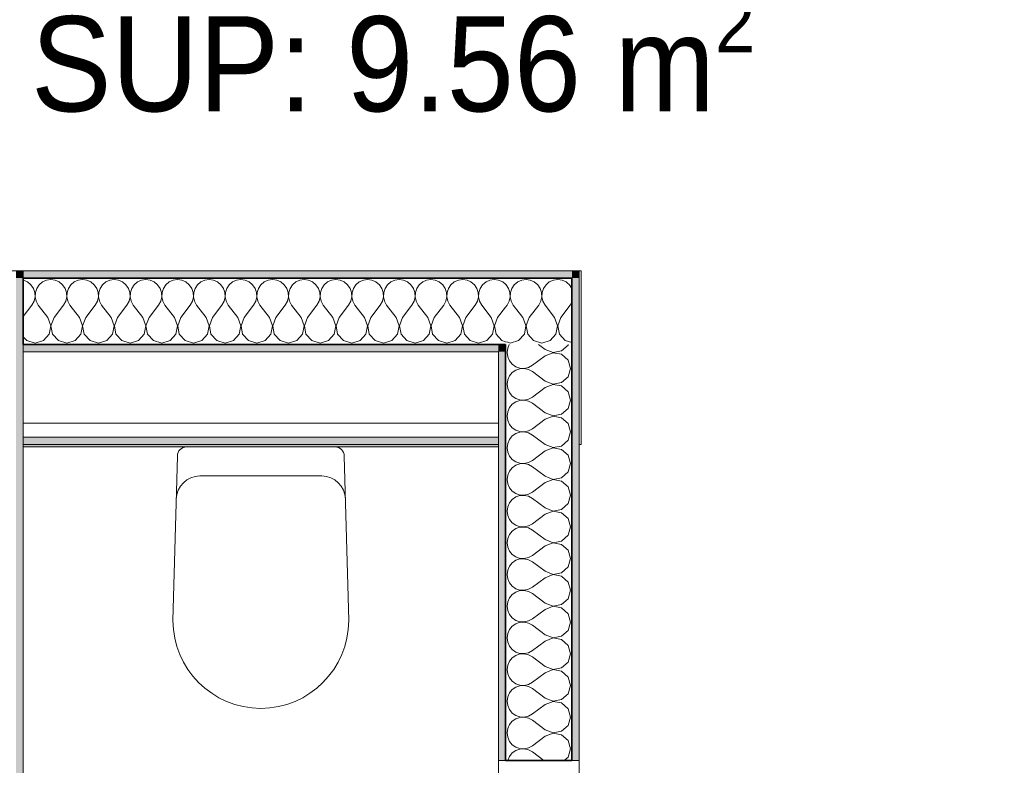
# Model space of a CAD drawing. Header units: metres. Extents: x -7.1 to 26.5, y -14.7 to 18.1.
# Tile 107 of 182: x 16.3 to 18.4, y 5.2 to 6.8. Entities that reach past the tile are written whole.
import ezdxf

# ---------------------------------------------------------------- set-up
doc = ezdxf.new("R2010")
doc.units = ezdxf.units.M
doc.linetypes.add('AUSGEZOGEN', pattern=[0])
for name, color, linetype in [('XR$1$010 Türen', 7, 'AUSGEZOGEN'), ('XR$1$015 Innenwände', 7, 'AUSGEZOGEN'), ('XR$1$015 Innenwände Schichttrennlinien', 7, 'AUSGEZOGEN'), ('XR$1$065 Möbel Einrichtung', 7, 'AUSGEZOGEN'), ('XR$1$080 Raumdefinitionen Kontur', 7, 'AUSGEZOGEN'), ('XR$2$080 Raumdefinitionen Text_1', 7, 'AUSGEZOGEN'), ('XR$3$015 Innenwände Bauteilschraffuren', 7, 'AUSGEZOGEN')]:
    doc.layers.add(name, color=color, linetype=linetype)
doc.styles.add('ARIAL', font='arial.ttf')

# ---------------------------------------------------------------- blocks, each defined once
blk = doc.blocks.new('COMPLEXOBJECT_30')
at = {"layer": 'XR$1$065 Möbel Einrichtung', "color": 8, "linetype": 'AUSGEZOGEN', "lineweight": 13, "transparency": 33554687}
for p, q in [((16.9977, 5.8685), (16.6858, 5.8685)), ((16.6661, 5.8489), (16.6568, 5.5035)), ((17.0268, 5.5035), (17.0174, 5.8489))]:
    blk.add_line(p, q, dxfattribs=at)
for centre, radius, start, end in [((16.686, 5.8486), 0.0199, 90.6282, 179.0617), ((16.9975, 5.8486), 0.0199, 0.9383, 89.3718), ((16.8418, 5.5035), 0.185, 180, 0)]:
    blk.add_arc(centre, radius, start, end, dxfattribs=at)
blk = doc.blocks.new('COMPLEXOBJECT_257')
at = {"layer": 'XR$3$015 Innenwände Bauteilschraffuren', "color": 8, "linetype": 'AUSGEZOGEN', "lineweight": 13, "transparency": 33554687}
for p, q in [((17.4913, 6.2093), (17.4865, 6.2133)), ((17.4965, 6.2017), (17.4913, 6.2093)), ((17.4968, 6.2009), (17.4965, 6.2017)), ((17.46, 6.1402), (17.44, 6.1668)), ((17.4733, 6.1402), (17.4933, 6.1668)), ((17.4933, 6.1668), (17.4968, 6.173)), ((17.4665, 6.1232), (17.46, 6.1402)), ((17.4733, 6.1402), (17.4668, 6.1232)), ((17.3965, 6.1053), (17.3999, 6.1232)), ((17.3999, 6.1232), (17.3989, 6.1256)), ((17.4024, 6.1292), (17.4001, 6.1232)), ((17.4001, 6.1232), (17.4035, 6.1053)), ((17.4631, 6.1053), (17.4665, 6.1232)), ((17.4668, 6.1232), (17.4702, 6.1053)), ((17.3842, 6.0918), (17.3965, 6.1053)), ((17.4035, 6.1053), (17.4158, 6.0918)), ((17.4509, 6.0918), (17.4631, 6.1053)), ((17.4702, 6.1053), (17.4825, 6.0918)), ((17.3616, 6.0883), (17.3667, 6.0868)), ((17.3667, 6.0868), (17.3842, 6.0918)), ((17.4158, 6.0918), (17.4333, 6.0868)), ((17.4333, 6.0868), (17.4509, 6.0918)), ((17.4825, 6.0918), (17.4968, 6.0878))]:
    blk.add_line(p, q, dxfattribs=at)
blk = doc.blocks.new('COMPLEXOBJECT_258')
at = {"layer": 'XR$3$015 Innenwände Bauteilschraffuren', "color": 8, "linetype": 'AUSGEZOGEN', "lineweight": 13, "transparency": 33554687}
for p, q in [((16.3424, 6.2189), (16.3418, 6.219)), ((16.3509, 6.2152), (16.3424, 6.2189)), ((16.3909, 6.2189), (16.3825, 6.2152)), ((16.4, 6.2202), (16.3909, 6.2189)), ((16.4091, 6.2189), (16.4, 6.2202)), ((16.4175, 6.2152), (16.4091, 6.2189)), ((16.4576, 6.2189), (16.4491, 6.2152)), ((16.4667, 6.2202), (16.4576, 6.2189)), ((16.4758, 6.2189), (16.4667, 6.2202)), ((16.4842, 6.2152), (16.4758, 6.2189)), ((16.5242, 6.2189), (16.5158, 6.2152)), ((16.5333, 6.2202), (16.5242, 6.2189)), ((16.5424, 6.2189), (16.5333, 6.2202)), ((16.5509, 6.2152), (16.5424, 6.2189)), ((16.5909, 6.2189), (16.5825, 6.2152)), ((16.6, 6.2202), (16.5909, 6.2189)), ((16.6091, 6.2189), (16.6, 6.2202)), ((16.6175, 6.2152), (16.6091, 6.2189)), ((16.6576, 6.2189), (16.6491, 6.2152)), ((16.6667, 6.2202), (16.6576, 6.2189)), ((16.6758, 6.2189), (16.6667, 6.2202)), ((16.6842, 6.2152), (16.6758, 6.2189)), ((16.7242, 6.2189), (16.7158, 6.2152)), ((16.7333, 6.2202), (16.7242, 6.2189)), ((16.7424, 6.2189), (16.7333, 6.2202)), ((16.7509, 6.2152), (16.7424, 6.2189)), ((16.7909, 6.2189), (16.7825, 6.2152)), ((16.8, 6.2202), (16.7909, 6.2189)), ((16.8091, 6.2189), (16.8, 6.2202)), ((16.8175, 6.2152), (16.8091, 6.2189)), ((16.8576, 6.2189), (16.8491, 6.2152)), ((16.8667, 6.2202), (16.8576, 6.2189)), ((16.8758, 6.2189), (16.8667, 6.2202)), ((16.8842, 6.2152), (16.8758, 6.2189)), ((16.9242, 6.2189), (16.9158, 6.2152)), ((16.9333, 6.2202), (16.9242, 6.2189)), ((16.9424, 6.2189), (16.9333, 6.2202)), ((16.9509, 6.2152), (16.9424, 6.2189)), ((16.9909, 6.2189), (16.9825, 6.2152)), ((17, 6.2202), (16.9909, 6.2189)), ((17.0091, 6.2189), (17, 6.2202)), ((17.0175, 6.2152), (17.0091, 6.2189)), ((17.0576, 6.2189), (17.0491, 6.2152)), ((17.0667, 6.2202), (17.0576, 6.2189)), ((17.0758, 6.2189), (17.0667, 6.2202)), ((17.0842, 6.2152), (17.0758, 6.2189)), ((17.1242, 6.2189), (17.1158, 6.2152)), ((17.1333, 6.2202), (17.1242, 6.2189)), ((17.1424, 6.2189), (17.1333, 6.2202)), ((17.1509, 6.2152), (17.1424, 6.2189)), ((17.1909, 6.2189), (17.1825, 6.2152)), ((17.2, 6.2202), (17.1909, 6.2189)), ((17.2091, 6.2189), (17.2, 6.2202)), ((17.2175, 6.2152), (17.2091, 6.2189)), ((17.2576, 6.2189), (17.2491, 6.2152)), ((17.2667, 6.2202), (17.2576, 6.2189)), ((17.2758, 6.2189), (17.2667, 6.2202)), ((17.2842, 6.2152), (17.2758, 6.2189)), ((17.3242, 6.2189), (17.3158, 6.2152)), ((17.3333, 6.2202), (17.3242, 6.2189)), ((17.3424, 6.2189), (17.3333, 6.2202)), ((17.3509, 6.2152), (17.3424, 6.2189)), ((16.3579, 6.2093), (16.3509, 6.2152)), ((16.3631, 6.2017), (16.3579, 6.2093)), ((16.3661, 6.193), (16.3631, 6.2017)), ((16.3702, 6.2017), (16.3672, 6.193)), ((16.3754, 6.2093), (16.3702, 6.2017)), ((16.3825, 6.2152), (16.3754, 6.2093)), ((16.4246, 6.2093), (16.4175, 6.2152)), ((16.4298, 6.2017), (16.4246, 6.2093)), ((16.4328, 6.193), (16.4298, 6.2017)), ((16.4369, 6.2017), (16.4339, 6.193)), ((16.4421, 6.2093), (16.4369, 6.2017)), ((16.4491, 6.2152), (16.4421, 6.2093)), ((16.4913, 6.2093), (16.4842, 6.2152)), ((16.4965, 6.2017), (16.4913, 6.2093)), ((16.4994, 6.193), (16.4965, 6.2017)), ((16.5035, 6.2017), (16.5006, 6.193)), ((16.5087, 6.2093), (16.5035, 6.2017)), ((16.5158, 6.2152), (16.5087, 6.2093)), ((16.5579, 6.2093), (16.5509, 6.2152)), ((16.5631, 6.2017), (16.5579, 6.2093)), ((16.5661, 6.193), (16.5631, 6.2017)), ((16.5702, 6.2017), (16.5672, 6.193)), ((16.5754, 6.2093), (16.5702, 6.2017)), ((16.5825, 6.2152), (16.5754, 6.2093)), ((16.6246, 6.2093), (16.6175, 6.2152)), ((16.6298, 6.2017), (16.6246, 6.2093)), ((16.6328, 6.193), (16.6298, 6.2017)), ((16.6369, 6.2017), (16.6339, 6.193)), ((16.6421, 6.2093), (16.6369, 6.2017)), ((16.6491, 6.2152), (16.6421, 6.2093)), ((16.6913, 6.2093), (16.6842, 6.2152)), ((16.6965, 6.2017), (16.6913, 6.2093)), ((16.6994, 6.193), (16.6965, 6.2017)), ((16.7035, 6.2017), (16.7006, 6.193)), ((16.7087, 6.2093), (16.7035, 6.2017)), ((16.7158, 6.2152), (16.7087, 6.2093)), ((16.7579, 6.2093), (16.7509, 6.2152)), ((16.7631, 6.2017), (16.7579, 6.2093)), ((16.7661, 6.193), (16.7631, 6.2017)), ((16.7702, 6.2017), (16.7672, 6.193)), ((16.7754, 6.2093), (16.7702, 6.2017)), ((16.7825, 6.2152), (16.7754, 6.2093)), ((16.8246, 6.2093), (16.8175, 6.2152)), ((16.8298, 6.2017), (16.8246, 6.2093)), ((16.8328, 6.193), (16.8298, 6.2017)), ((16.8369, 6.2017), (16.8339, 6.193)), ((16.8421, 6.2093), (16.8369, 6.2017)), ((16.8491, 6.2152), (16.8421, 6.2093)), ((16.8913, 6.2093), (16.8842, 6.2152)), ((16.8965, 6.2017), (16.8913, 6.2093)), ((16.8994, 6.193), (16.8965, 6.2017)), ((16.9035, 6.2017), (16.9006, 6.193)), ((16.9087, 6.2093), (16.9035, 6.2017)), ((16.9158, 6.2152), (16.9087, 6.2093)), ((16.9579, 6.2093), (16.9509, 6.2152)), ((16.9631, 6.2017), (16.9579, 6.2093)), ((16.9661, 6.193), (16.9631, 6.2017)), ((16.9702, 6.2017), (16.9672, 6.193)), ((16.9754, 6.2093), (16.9702, 6.2017)), ((16.9825, 6.2152), (16.9754, 6.2093)), ((17.0246, 6.2093), (17.0175, 6.2152)), ((17.0298, 6.2017), (17.0246, 6.2093)), ((17.0328, 6.193), (17.0298, 6.2017)), ((17.0369, 6.2017), (17.0339, 6.193)), ((17.0421, 6.2093), (17.0369, 6.2017)), ((17.0491, 6.2152), (17.0421, 6.2093)), ((17.0913, 6.2093), (17.0842, 6.2152)), ((17.0965, 6.2017), (17.0913, 6.2093)), ((17.0994, 6.193), (17.0965, 6.2017)), ((17.1035, 6.2017), (17.1006, 6.193)), ((17.1087, 6.2093), (17.1035, 6.2017)), ((17.1158, 6.2152), (17.1087, 6.2093)), ((17.1579, 6.2093), (17.1509, 6.2152)), ((17.1631, 6.2017), (17.1579, 6.2093)), ((17.1661, 6.193), (17.1631, 6.2017)), ((17.1702, 6.2017), (17.1672, 6.193)), ((17.1754, 6.2093), (17.1702, 6.2017)), ((17.1825, 6.2152), (17.1754, 6.2093)), ((17.2246, 6.2093), (17.2175, 6.2152)), ((17.2298, 6.2017), (17.2246, 6.2093)), ((17.2328, 6.193), (17.2298, 6.2017)), ((17.2369, 6.2017), (17.2339, 6.193)), ((17.2421, 6.2093), (17.2369, 6.2017)), ((17.2491, 6.2152), (17.2421, 6.2093)), ((17.2913, 6.2093), (17.2842, 6.2152)), ((17.2965, 6.2017), (17.2913, 6.2093)), ((17.2994, 6.193), (17.2965, 6.2017)), ((17.3035, 6.2017), (17.3006, 6.193)), ((17.3087, 6.2093), (17.3035, 6.2017)), ((17.3158, 6.2152), (17.3087, 6.2093)), ((17.3568, 6.2103), (17.3509, 6.2152)), ((16.3645, 6.1749), (16.3665, 6.1838)), ((16.3665, 6.1838), (16.3661, 6.193)), ((16.3672, 6.193), (16.3668, 6.1838)), ((16.3668, 6.1838), (16.3689, 6.1749)), ((16.4311, 6.1749), (16.4332, 6.1838)), ((16.4332, 6.1838), (16.4328, 6.193)), ((16.4339, 6.193), (16.4335, 6.1838)), ((16.4335, 6.1838), (16.4355, 6.1749)), ((16.4978, 6.1749), (16.4999, 6.1838)), ((16.4999, 6.1838), (16.4994, 6.193)), ((16.5006, 6.193), (16.5001, 6.1838)), ((16.5001, 6.1838), (16.5022, 6.1749)), ((16.5645, 6.1749), (16.5665, 6.1838)), ((16.5665, 6.1838), (16.5661, 6.193)), ((16.5672, 6.193), (16.5668, 6.1838)), ((16.5668, 6.1838), (16.5689, 6.1749)), ((16.6311, 6.1749), (16.6332, 6.1838)), ((16.6332, 6.1838), (16.6328, 6.193)), ((16.6339, 6.193), (16.6335, 6.1838)), ((16.6335, 6.1838), (16.6355, 6.1749)), ((16.6978, 6.1749), (16.6999, 6.1838)), ((16.6999, 6.1838), (16.6994, 6.193)), ((16.7006, 6.193), (16.7001, 6.1838)), ((16.7001, 6.1838), (16.7022, 6.1749)), ((16.7645, 6.1749), (16.7665, 6.1838)), ((16.7665, 6.1838), (16.7661, 6.193)), ((16.7672, 6.193), (16.7668, 6.1838)), ((16.7668, 6.1838), (16.7689, 6.1749)), ((16.8311, 6.1749), (16.8332, 6.1838)), ((16.8332, 6.1838), (16.8328, 6.193)), ((16.8339, 6.193), (16.8335, 6.1838)), ((16.8335, 6.1838), (16.8355, 6.1749)), ((16.8978, 6.1749), (16.8999, 6.1838)), ((16.8999, 6.1838), (16.8994, 6.193)), ((16.9006, 6.193), (16.9001, 6.1838)), ((16.9001, 6.1838), (16.9022, 6.1749)), ((16.9645, 6.1749), (16.9665, 6.1838)), ((16.9665, 6.1838), (16.9661, 6.193)), ((16.9672, 6.193), (16.9668, 6.1838)), ((16.9668, 6.1838), (16.9689, 6.1749)), ((17.0311, 6.1749), (17.0332, 6.1838)), ((17.0332, 6.1838), (17.0328, 6.193)), ((17.0339, 6.193), (17.0335, 6.1838)), ((17.0335, 6.1838), (17.0355, 6.1749)), ((17.0978, 6.1749), (17.0999, 6.1838)), ((17.0999, 6.1838), (17.0994, 6.193)), ((17.1006, 6.193), (17.1001, 6.1838)), ((17.1001, 6.1838), (17.1022, 6.1749)), ((17.1645, 6.1749), (17.1665, 6.1838)), ((17.1665, 6.1838), (17.1661, 6.193)), ((17.1672, 6.193), (17.1668, 6.1838)), ((17.1668, 6.1838), (17.1689, 6.1749)), ((17.2311, 6.1749), (17.2332, 6.1838)), ((17.2332, 6.1838), (17.2328, 6.193)), ((17.2339, 6.193), (17.2335, 6.1838)), ((17.2335, 6.1838), (17.2355, 6.1749)), ((17.2978, 6.1749), (17.2999, 6.1838)), ((17.2999, 6.1838), (17.2994, 6.193)), ((17.3006, 6.193), (17.3001, 6.1838)), ((17.3001, 6.1838), (17.3022, 6.1749)), ((16.3418, 6.1425), (16.36, 6.1668)), ((16.36, 6.1668), (16.3645, 6.1749)), ((16.3689, 6.1749), (16.3733, 6.1668)), ((16.3933, 6.1402), (16.3733, 6.1668)), ((16.4067, 6.1402), (16.4267, 6.1668)), ((16.4267, 6.1668), (16.4311, 6.1749)), ((16.4355, 6.1749), (16.44, 6.1668)), ((16.46, 6.1402), (16.44, 6.1668)), ((16.4733, 6.1402), (16.4933, 6.1668)), ((16.4933, 6.1668), (16.4978, 6.1749)), ((16.5022, 6.1749), (16.5067, 6.1668)), ((16.5267, 6.1402), (16.5067, 6.1668)), ((16.54, 6.1402), (16.56, 6.1668)), ((16.56, 6.1668), (16.5645, 6.1749)), ((16.5689, 6.1749), (16.5733, 6.1668)), ((16.5933, 6.1402), (16.5733, 6.1668)), ((16.6067, 6.1402), (16.6267, 6.1668)), ((16.6267, 6.1668), (16.6311, 6.1749)), ((16.6355, 6.1749), (16.64, 6.1668)), ((16.66, 6.1402), (16.64, 6.1668)), ((16.6733, 6.1402), (16.6933, 6.1668)), ((16.6933, 6.1668), (16.6978, 6.1749)), ((16.7022, 6.1749), (16.7067, 6.1668)), ((16.7267, 6.1402), (16.7067, 6.1668)), ((16.74, 6.1402), (16.76, 6.1668)), ((16.76, 6.1668), (16.7645, 6.1749)), ((16.7689, 6.1749), (16.7733, 6.1668)), ((16.7933, 6.1402), (16.7733, 6.1668)), ((16.8067, 6.1402), (16.8267, 6.1668)), ((16.8267, 6.1668), (16.8311, 6.1749)), ((16.8355, 6.1749), (16.84, 6.1668)), ((16.86, 6.1402), (16.84, 6.1668)), ((16.8733, 6.1402), (16.8933, 6.1668)), ((16.8933, 6.1668), (16.8978, 6.1749)), ((16.9022, 6.1749), (16.9067, 6.1668)), ((16.9267, 6.1402), (16.9067, 6.1668)), ((16.94, 6.1402), (16.96, 6.1668)), ((16.96, 6.1668), (16.9645, 6.1749)), ((16.9689, 6.1749), (16.9733, 6.1668)), ((16.9933, 6.1402), (16.9733, 6.1668)), ((17.0067, 6.1402), (17.0267, 6.1668)), ((17.0267, 6.1668), (17.0311, 6.1749)), ((17.0355, 6.1749), (17.04, 6.1668)), ((17.06, 6.1402), (17.04, 6.1668)), ((17.0733, 6.1402), (17.0933, 6.1668)), ((17.0933, 6.1668), (17.0978, 6.1749)), ((17.1022, 6.1749), (17.1067, 6.1668)), ((17.1267, 6.1402), (17.1067, 6.1668)), ((17.14, 6.1402), (17.16, 6.1668)), ((17.16, 6.1668), (17.1645, 6.1749)), ((17.1689, 6.1749), (17.1733, 6.1668)), ((17.1933, 6.1402), (17.1733, 6.1668)), ((17.2067, 6.1402), (17.2267, 6.1668)), ((17.2267, 6.1668), (17.2311, 6.1749)), ((17.2355, 6.1749), (17.24, 6.1668)), ((17.26, 6.1402), (17.24, 6.1668)), ((17.2733, 6.1402), (17.2933, 6.1668)), ((17.2933, 6.1668), (17.2978, 6.1749)), ((17.3022, 6.1749), (17.3067, 6.1668)), ((17.3267, 6.1402), (17.3067, 6.1668)), ((17.34, 6.1402), (17.3568, 6.1625)), ((16.3999, 6.1232), (16.3933, 6.1402)), ((16.4067, 6.1402), (16.4001, 6.1232)), ((16.4665, 6.1232), (16.46, 6.1402)), ((16.4733, 6.1402), (16.4668, 6.1232)), ((16.5332, 6.1232), (16.5267, 6.1402)), ((16.54, 6.1402), (16.5335, 6.1232)), ((16.5999, 6.1232), (16.5933, 6.1402)), ((16.6067, 6.1402), (16.6001, 6.1232)), ((16.6665, 6.1232), (16.66, 6.1402)), ((16.6733, 6.1402), (16.6668, 6.1232)), ((16.7332, 6.1232), (16.7267, 6.1402)), ((16.74, 6.1402), (16.7335, 6.1232)), ((16.7999, 6.1232), (16.7933, 6.1402)), ((16.8067, 6.1402), (16.8001, 6.1232)), ((16.8665, 6.1232), (16.86, 6.1402)), ((16.8733, 6.1402), (16.8668, 6.1232)), ((16.9332, 6.1232), (16.9267, 6.1402)), ((16.94, 6.1402), (16.9335, 6.1232)), ((16.9999, 6.1232), (16.9933, 6.1402)), ((17.0067, 6.1402), (17.0001, 6.1232)), ((17.0665, 6.1232), (17.06, 6.1402)), ((17.0733, 6.1402), (17.0668, 6.1232)), ((17.1332, 6.1232), (17.1267, 6.1402)), ((17.14, 6.1402), (17.1335, 6.1232)), ((17.1999, 6.1232), (17.1933, 6.1402)), ((17.2067, 6.1402), (17.2001, 6.1232)), ((17.2665, 6.1232), (17.26, 6.1402)), ((17.2733, 6.1402), (17.2668, 6.1232)), ((17.3332, 6.1232), (17.3267, 6.1402)), ((17.34, 6.1402), (17.3335, 6.1232)), ((16.3965, 6.1053), (16.3999, 6.1232)), ((16.4001, 6.1232), (16.4035, 6.1053)), ((16.4631, 6.1053), (16.4665, 6.1232)), ((16.4668, 6.1232), (16.4702, 6.1053)), ((16.5298, 6.1053), (16.5332, 6.1232)), ((16.5335, 6.1232), (16.5369, 6.1053)), ((16.5965, 6.1053), (16.5999, 6.1232)), ((16.6001, 6.1232), (16.6035, 6.1053)), ((16.6631, 6.1053), (16.6665, 6.1232)), ((16.6668, 6.1232), (16.6702, 6.1053)), ((16.7298, 6.1053), (16.7332, 6.1232)), ((16.7335, 6.1232), (16.7369, 6.1053)), ((16.7965, 6.1053), (16.7999, 6.1232)), ((16.8001, 6.1232), (16.8035, 6.1053)), ((16.8631, 6.1053), (16.8665, 6.1232)), ((16.8668, 6.1232), (16.8702, 6.1053)), ((16.9298, 6.1053), (16.9332, 6.1232)), ((16.9335, 6.1232), (16.9369, 6.1053)), ((16.9965, 6.1053), (16.9999, 6.1232)), ((17.0001, 6.1232), (17.0035, 6.1053)), ((17.0631, 6.1053), (17.0665, 6.1232)), ((17.0668, 6.1232), (17.0702, 6.1053)), ((17.1298, 6.1053), (17.1332, 6.1232)), ((17.1335, 6.1232), (17.1369, 6.1053)), ((17.1965, 6.1053), (17.1999, 6.1232)), ((17.2001, 6.1232), (17.2035, 6.1053)), ((17.2631, 6.1053), (17.2665, 6.1232)), ((17.2668, 6.1232), (17.2702, 6.1053)), ((17.3298, 6.1053), (17.3332, 6.1232)), ((17.3335, 6.1232), (17.3369, 6.1053)), ((16.3418, 6.0999), (16.3491, 6.0918)), ((16.3842, 6.0918), (16.3965, 6.1053)), ((16.4035, 6.1053), (16.4158, 6.0918)), ((16.4509, 6.0918), (16.4631, 6.1053)), ((16.4702, 6.1053), (16.4825, 6.0918)), ((16.5175, 6.0918), (16.5298, 6.1053)), ((16.5369, 6.1053), (16.5491, 6.0918)), ((16.5842, 6.0918), (16.5965, 6.1053)), ((16.6035, 6.1053), (16.6158, 6.0918)), ((16.6509, 6.0918), (16.6631, 6.1053)), ((16.6702, 6.1053), (16.6825, 6.0918)), ((16.7175, 6.0918), (16.7298, 6.1053)), ((16.7369, 6.1053), (16.7491, 6.0918)), ((16.7842, 6.0918), (16.7965, 6.1053)), ((16.8035, 6.1053), (16.8158, 6.0918)), ((16.8509, 6.0918), (16.8631, 6.1053)), ((16.8702, 6.1053), (16.8825, 6.0918)), ((16.9175, 6.0918), (16.9298, 6.1053)), ((16.9369, 6.1053), (16.9491, 6.0918)), ((16.9842, 6.0918), (16.9965, 6.1053)), ((17.0035, 6.1053), (17.0158, 6.0918)), ((17.0509, 6.0918), (17.0631, 6.1053)), ((17.0702, 6.1053), (17.0825, 6.0918)), ((17.1175, 6.0918), (17.1298, 6.1053)), ((17.1369, 6.1053), (17.1491, 6.0918)), ((17.1842, 6.0918), (17.1965, 6.1053)), ((17.2035, 6.1053), (17.2158, 6.0918)), ((17.2509, 6.0918), (17.2631, 6.1053)), ((17.2702, 6.1053), (17.2825, 6.0918)), ((17.3175, 6.0918), (17.3298, 6.1053)), ((17.3369, 6.1053), (17.3491, 6.0918)), ((16.3491, 6.0918), (16.3667, 6.0868)), ((16.3667, 6.0868), (16.3842, 6.0918)), ((16.4158, 6.0918), (16.4333, 6.0868)), ((16.4333, 6.0868), (16.4509, 6.0918)), ((16.4825, 6.0918), (16.5, 6.0868)), ((16.5, 6.0868), (16.5175, 6.0918)), ((16.5491, 6.0918), (16.5667, 6.0868)), ((16.5667, 6.0868), (16.5842, 6.0918)), ((16.6158, 6.0918), (16.6333, 6.0868)), ((16.6333, 6.0868), (16.6509, 6.0918)), ((16.6825, 6.0918), (16.7, 6.0868)), ((16.7, 6.0868), (16.7175, 6.0918)), ((16.7491, 6.0918), (16.7667, 6.0868)), ((16.7667, 6.0868), (16.7842, 6.0918)), ((16.8158, 6.0918), (16.8333, 6.0868)), ((16.8333, 6.0868), (16.8509, 6.0918)), ((16.8825, 6.0918), (16.9, 6.0868)), ((16.9, 6.0868), (16.9175, 6.0918)), ((16.9491, 6.0918), (16.9667, 6.0868)), ((16.9667, 6.0868), (16.9842, 6.0918)), ((17.0158, 6.0918), (17.0333, 6.0868)), ((17.0333, 6.0868), (17.0509, 6.0918)), ((17.0825, 6.0918), (17.1, 6.0868)), ((17.1, 6.0868), (17.1175, 6.0918)), ((17.1491, 6.0918), (17.1667, 6.0868)), ((17.1667, 6.0868), (17.1842, 6.0918)), ((17.2158, 6.0918), (17.2333, 6.0868)), ((17.2333, 6.0868), (17.2509, 6.0918)), ((17.2825, 6.0918), (17.3, 6.0868)), ((17.3, 6.0868), (17.3175, 6.0918)), ((17.3491, 6.0918), (17.3568, 6.0896))]:
    blk.add_line(p, q, dxfattribs=at)
blk = doc.blocks.new('COMPLEXOBJECT_259')
at = {"layer": 'XR$3$015 Innenwände Bauteilschraffuren', "color": 8, "linetype": 'AUSGEZOGEN', "lineweight": 13, "transparency": 33554687}
for p, q in [((17.3909, 6.2189), (17.3825, 6.2152)), ((17.4, 6.2202), (17.3909, 6.2189)), ((17.4091, 6.2189), (17.4, 6.2202)), ((17.4175, 6.2152), (17.4091, 6.2189)), ((17.4576, 6.2189), (17.4491, 6.2152)), ((17.4667, 6.2202), (17.4576, 6.2189)), ((17.4758, 6.2189), (17.4667, 6.2202)), ((17.4842, 6.2152), (17.4758, 6.2189)), ((17.3579, 6.2093), (17.3568, 6.2103)), ((17.3631, 6.2017), (17.3579, 6.2093)), ((17.3661, 6.193), (17.3631, 6.2017)), ((17.3702, 6.2017), (17.3672, 6.193)), ((17.3754, 6.2093), (17.3702, 6.2017)), ((17.3825, 6.2152), (17.3754, 6.2093)), ((17.4246, 6.2093), (17.4175, 6.2152)), ((17.4298, 6.2017), (17.4246, 6.2093)), ((17.4328, 6.193), (17.4298, 6.2017)), ((17.4369, 6.2017), (17.4339, 6.193)), ((17.4421, 6.2093), (17.4369, 6.2017)), ((17.4491, 6.2152), (17.4421, 6.2093)), ((17.4865, 6.2133), (17.4842, 6.2152)), ((17.3645, 6.1749), (17.3665, 6.1838)), ((17.3665, 6.1838), (17.3661, 6.193)), ((17.3672, 6.193), (17.3668, 6.1838)), ((17.3668, 6.1838), (17.3689, 6.1749)), ((17.4311, 6.1749), (17.4332, 6.1838)), ((17.4332, 6.1838), (17.4328, 6.193)), ((17.4339, 6.193), (17.4335, 6.1838)), ((17.4335, 6.1838), (17.4355, 6.1749)), ((17.3568, 6.1625), (17.36, 6.1668)), ((17.36, 6.1668), (17.3645, 6.1749)), ((17.3689, 6.1749), (17.3733, 6.1668)), ((17.3933, 6.1402), (17.3733, 6.1668)), ((17.4067, 6.1402), (17.4267, 6.1668)), ((17.4267, 6.1668), (17.4311, 6.1749)), ((17.4355, 6.1749), (17.44, 6.1668)), ((17.44, 6.1668), (17.44, 6.1668)), ((17.3989, 6.1256), (17.3933, 6.1402)), ((17.4067, 6.1402), (17.4024, 6.1292)), ((17.3568, 6.0896), (17.3616, 6.0883))]:
    blk.add_line(p, q, dxfattribs=at)
blk = doc.blocks.new('COMPLEXOBJECT_260')
at = {"layer": 'XR$3$015 Innenwände Bauteilschraffuren', "color": 8, "linetype": 'AUSGEZOGEN', "lineweight": 13, "transparency": 33554687}
for p, q in [((17.3614, 6.0758), (17.3601, 6.0667)), ((17.3648, 6.0835), (17.3614, 6.0758)), ((17.4401, 6.0733), (17.4265, 6.0835)), ((17.4401, 6.0733), (17.4571, 6.0668)), ((17.475, 6.0702), (17.4885, 6.0825)), ((17.4885, 6.0825), (17.4887, 6.0835)), ((17.3601, 6.0667), (17.3614, 6.0576)), ((17.3614, 6.0576), (17.3651, 6.0491)), ((17.4401, 6.06), (17.4134, 6.04)), ((17.4571, 6.0665), (17.4401, 6.06)), ((17.4571, 6.0668), (17.475, 6.0702)), ((17.475, 6.0631), (17.4571, 6.0665)), ((17.4885, 6.0509), (17.475, 6.0631)), ((17.3651, 6.0491), (17.3709, 6.0421)), ((17.3709, 6.0421), (17.3785, 6.0369)), ((17.3785, 6.0369), (17.3872, 6.0339)), ((17.3872, 6.0328), (17.3785, 6.0298)), ((17.3872, 6.0339), (17.3964, 6.0335)), ((17.3964, 6.0332), (17.3872, 6.0328)), ((17.3964, 6.0335), (17.4054, 6.0355)), ((17.4054, 6.0311), (17.3964, 6.0332)), ((17.4054, 6.0355), (17.4134, 6.04)), ((17.4134, 6.0267), (17.4054, 6.0311)), ((17.4934, 6.0333), (17.4885, 6.0509)), ((17.4885, 6.0158), (17.4934, 6.0333)), ((17.3651, 6.0175), (17.3614, 6.0091)), ((17.3709, 6.0246), (17.3651, 6.0175)), ((17.3785, 6.0298), (17.3709, 6.0246)), ((17.4401, 6.0067), (17.4134, 6.0267)), ((17.475, 6.0035), (17.4885, 6.0158)), ((17.3614, 6.0091), (17.3601, 6)), ((17.3601, 6), (17.3614, 5.9909)), ((17.3614, 5.9909), (17.3651, 5.9825)), ((17.4401, 5.9933), (17.4134, 5.9733)), ((17.4401, 6.0067), (17.4571, 6.0001)), ((17.4571, 5.9999), (17.4401, 5.9933)), ((17.4571, 6.0001), (17.475, 6.0035)), ((17.475, 5.9965), (17.4571, 5.9999)), ((17.4885, 5.9842), (17.475, 5.9965)), ((17.3651, 5.9825), (17.3709, 5.9754)), ((17.3709, 5.9754), (17.3785, 5.9702)), ((17.3785, 5.9702), (17.3872, 5.9672)), ((17.3964, 5.9668), (17.4054, 5.9689)), ((17.4054, 5.9689), (17.4134, 5.9733)), ((17.4934, 5.9667), (17.4885, 5.9842)), ((17.3651, 5.9509), (17.3614, 5.9424)), ((17.3709, 5.9579), (17.3651, 5.9509)), ((17.3785, 5.9631), (17.3709, 5.9579)), ((17.3872, 5.9661), (17.3785, 5.9631)), ((17.3872, 5.9672), (17.3964, 5.9668)), ((17.3964, 5.9665), (17.3872, 5.9661)), ((17.4054, 5.9645), (17.3964, 5.9665)), ((17.4134, 5.96), (17.4054, 5.9645)), ((17.4401, 5.94), (17.4134, 5.96)), ((17.475, 5.9369), (17.4885, 5.9491)), ((17.4885, 5.9491), (17.4934, 5.9667)), ((17.3614, 5.9424), (17.3601, 5.9333)), ((17.3601, 5.9333), (17.3614, 5.9242)), ((17.4401, 5.94), (17.4571, 5.9335)), ((17.4571, 5.9332), (17.4401, 5.9267)), ((17.4571, 5.9335), (17.475, 5.9369)), ((17.475, 5.9298), (17.4571, 5.9332)), ((17.4885, 5.9175), (17.475, 5.9298)), ((17.3614, 5.9242), (17.3651, 5.9158)), ((17.3651, 5.9158), (17.3709, 5.9087)), ((17.3709, 5.9087), (17.3785, 5.9035)), ((17.4054, 5.9022), (17.4134, 5.9067)), ((17.4401, 5.9267), (17.4134, 5.9067)), ((17.4934, 5.9), (17.4885, 5.9175)), ((17.3709, 5.8913), (17.3651, 5.8842)), ((17.3785, 5.8965), (17.3709, 5.8913)), ((17.3785, 5.9035), (17.3872, 5.9006)), ((17.3872, 5.8994), (17.3785, 5.8965)), ((17.3872, 5.9006), (17.3964, 5.9001)), ((17.3964, 5.8999), (17.3872, 5.8994)), ((17.3964, 5.9001), (17.4054, 5.9022)), ((17.4054, 5.8978), (17.3964, 5.8999)), ((17.4134, 5.8933), (17.4054, 5.8978)), ((17.4401, 5.8733), (17.4134, 5.8933)), ((17.4885, 5.8825), (17.4934, 5.9)), ((17.3614, 5.8758), (17.3601, 5.8667)), ((17.3601, 5.8667), (17.3614, 5.8576)), ((17.3651, 5.8842), (17.3614, 5.8758)), ((17.4401, 5.8733), (17.4571, 5.8668)), ((17.4571, 5.8665), (17.4401, 5.86)), ((17.4571, 5.8668), (17.475, 5.8702)), ((17.475, 5.8631), (17.4571, 5.8665)), ((17.475, 5.8702), (17.4885, 5.8825)), ((17.3614, 5.8576), (17.3651, 5.8491)), ((17.3651, 5.8491), (17.3709, 5.8421)), ((17.4401, 5.86), (17.4134, 5.84)), ((17.4885, 5.8509), (17.475, 5.8631)), ((17.4934, 5.8333), (17.4885, 5.8509)), ((17.3709, 5.8246), (17.3651, 5.8175)), ((17.3709, 5.8421), (17.3785, 5.8369)), ((17.3785, 5.8298), (17.3709, 5.8246)), ((17.3785, 5.8369), (17.3872, 5.8339)), ((17.3872, 5.8328), (17.3785, 5.8298)), ((17.3872, 5.8339), (17.3964, 5.8335)), ((17.3964, 5.8332), (17.3872, 5.8328)), ((17.3964, 5.8335), (17.4054, 5.8355)), ((17.4054, 5.8311), (17.3964, 5.8332)), ((17.4054, 5.8355), (17.4134, 5.84)), ((17.4134, 5.8267), (17.4054, 5.8311)), ((17.4401, 5.8067), (17.4134, 5.8267)), ((17.4885, 5.8158), (17.4934, 5.8333)), ((17.3614, 5.8091), (17.3601, 5.8)), ((17.3651, 5.8175), (17.3614, 5.8091)), ((17.4401, 5.8067), (17.4571, 5.8001)), ((17.4571, 5.8001), (17.475, 5.8035)), ((17.475, 5.8035), (17.4885, 5.8158)), ((17.3601, 5.8), (17.3614, 5.7909)), ((17.3614, 5.7909), (17.3651, 5.7825)), ((17.3651, 5.7825), (17.3709, 5.7754)), ((17.4401, 5.7933), (17.4134, 5.7733)), ((17.4571, 5.7999), (17.4401, 5.7933)), ((17.475, 5.7965), (17.4571, 5.7999)), ((17.4885, 5.7842), (17.475, 5.7965)), ((17.4934, 5.7667), (17.4885, 5.7842)), ((17.3709, 5.7754), (17.3785, 5.7702)), ((17.3785, 5.7631), (17.3709, 5.7579)), ((17.3785, 5.7702), (17.3872, 5.7672)), ((17.3872, 5.7661), (17.3785, 5.7631)), ((17.3872, 5.7672), (17.3964, 5.7668)), ((17.3964, 5.7665), (17.3872, 5.7661)), ((17.3964, 5.7668), (17.4054, 5.7689)), ((17.4054, 5.7645), (17.3964, 5.7665)), ((17.4054, 5.7689), (17.4134, 5.7733)), ((17.4134, 5.76), (17.4054, 5.7645)), ((17.4885, 5.7491), (17.4934, 5.7667)), ((17.3614, 5.7424), (17.3601, 5.7333)), ((17.3651, 5.7509), (17.3614, 5.7424)), ((17.3709, 5.7579), (17.3651, 5.7509)), ((17.4401, 5.74), (17.4134, 5.76)), ((17.475, 5.7369), (17.4885, 5.7491)), ((17.3601, 5.7333), (17.3614, 5.7242)), ((17.3614, 5.7242), (17.3651, 5.7158)), ((17.4401, 5.7267), (17.4134, 5.7067)), ((17.4401, 5.74), (17.4571, 5.7335)), ((17.4571, 5.7332), (17.4401, 5.7267)), ((17.4571, 5.7335), (17.475, 5.7369)), ((17.475, 5.7298), (17.4571, 5.7332)), ((17.4885, 5.7175), (17.475, 5.7298)), ((17.3651, 5.7158), (17.3709, 5.7087)), ((17.3709, 5.7087), (17.3785, 5.7035)), ((17.3785, 5.7035), (17.3872, 5.7006)), ((17.3872, 5.6994), (17.3785, 5.6965)), ((17.3872, 5.7006), (17.3964, 5.7001)), ((17.3964, 5.6999), (17.3872, 5.6994)), ((17.3964, 5.7001), (17.4054, 5.7022)), ((17.4054, 5.6978), (17.3964, 5.6999)), ((17.4054, 5.7022), (17.4134, 5.7067)), ((17.4934, 5.7), (17.4885, 5.7175)), ((17.4885, 5.6825), (17.4934, 5.7)), ((17.3651, 5.6842), (17.3614, 5.6758)), ((17.3709, 5.6913), (17.3651, 5.6842)), ((17.3785, 5.6965), (17.3709, 5.6913)), ((17.4134, 5.6933), (17.4054, 5.6978)), ((17.4401, 5.6733), (17.4134, 5.6933)), ((17.475, 5.6702), (17.4885, 5.6825)), ((17.3614, 5.6758), (17.3601, 5.6667)), ((17.3601, 5.6667), (17.3614, 5.6576)), ((17.4401, 5.66), (17.4134, 5.64)), ((17.4401, 5.6733), (17.4571, 5.6668)), ((17.4571, 5.6665), (17.4401, 5.66)), ((17.4571, 5.6668), (17.475, 5.6702)), ((17.475, 5.6631), (17.4571, 5.6665)), ((17.4885, 5.6509), (17.475, 5.6631)), ((17.3614, 5.6576), (17.3651, 5.6491)), ((17.3651, 5.6491), (17.3709, 5.6421)), ((17.3709, 5.6421), (17.3785, 5.6369)), ((17.4054, 5.6355), (17.4134, 5.64)), ((17.4934, 5.6333), (17.4885, 5.6509)), ((17.3651, 5.6175), (17.3614, 5.6091)), ((17.3709, 5.6246), (17.3651, 5.6175)), ((17.3785, 5.6298), (17.3709, 5.6246)), ((17.3785, 5.6369), (17.3872, 5.6339)), ((17.3872, 5.6328), (17.3785, 5.6298)), ((17.3872, 5.6339), (17.3964, 5.6335)), ((17.3964, 5.6332), (17.3872, 5.6328)), ((17.3964, 5.6335), (17.4054, 5.6355)), ((17.4054, 5.6311), (17.3964, 5.6332)), ((17.4134, 5.6267), (17.4054, 5.6311)), ((17.4401, 5.6067), (17.4134, 5.6267)), ((17.4885, 5.6158), (17.4934, 5.6333)), ((17.3614, 5.6091), (17.3601, 5.6)), ((17.3601, 5.6), (17.3614, 5.5909)), ((17.4401, 5.6067), (17.4571, 5.6001)), ((17.4571, 5.5999), (17.4401, 5.5933)), ((17.4571, 5.6001), (17.475, 5.6035)), ((17.475, 5.5965), (17.4571, 5.5999)), ((17.475, 5.6035), (17.4885, 5.6158)), ((17.4885, 5.5842), (17.475, 5.5965)), ((17.3614, 5.5909), (17.3651, 5.5825)), ((17.3651, 5.5825), (17.3709, 5.5754)), ((17.3709, 5.5754), (17.3785, 5.5702)), ((17.4401, 5.5933), (17.4134, 5.5733)), ((17.4934, 5.5667), (17.4885, 5.5842)), ((17.3709, 5.5579), (17.3651, 5.5509)), ((17.3785, 5.5631), (17.3709, 5.5579)), ((17.3785, 5.5702), (17.3872, 5.5672)), ((17.3872, 5.5661), (17.3785, 5.5631)), ((17.3872, 5.5672), (17.3964, 5.5668)), ((17.3964, 5.5665), (17.3872, 5.5661)), ((17.3964, 5.5668), (17.4054, 5.5689)), ((17.4054, 5.5645), (17.3964, 5.5665)), ((17.4054, 5.5689), (17.4134, 5.5733)), ((17.4134, 5.56), (17.4054, 5.5645)), ((17.4401, 5.54), (17.4134, 5.56)), ((17.4885, 5.5491), (17.4934, 5.5667)), ((17.3614, 5.5424), (17.3601, 5.5333)), ((17.3651, 5.5509), (17.3614, 5.5424)), ((17.4401, 5.54), (17.4571, 5.5335)), ((17.4571, 5.5335), (17.475, 5.5369)), ((17.475, 5.5369), (17.4885, 5.5491)), ((17.3601, 5.5333), (17.3614, 5.5242)), ((17.3614, 5.5242), (17.3651, 5.5158)), ((17.3651, 5.5158), (17.3709, 5.5087)), ((17.4401, 5.5267), (17.4134, 5.5067)), ((17.4571, 5.5332), (17.4401, 5.5267)), ((17.475, 5.5298), (17.4571, 5.5332)), ((17.4885, 5.5175), (17.475, 5.5298)), ((17.4934, 5.5), (17.4885, 5.5175)), ((17.3709, 5.5087), (17.3785, 5.5035)), ((17.3785, 5.4965), (17.3709, 5.4913)), ((17.3785, 5.5035), (17.3872, 5.5006)), ((17.3872, 5.4994), (17.3785, 5.4965)), ((17.3872, 5.5006), (17.3964, 5.5001)), ((17.3964, 5.4999), (17.3872, 5.4994)), ((17.3964, 5.5001), (17.4054, 5.5022)), ((17.4054, 5.4978), (17.3964, 5.4999)), ((17.4054, 5.5022), (17.4134, 5.5067)), ((17.4134, 5.4933), (17.4054, 5.4978)), ((17.4401, 5.4733), (17.4134, 5.4933)), ((17.4885, 5.4825), (17.4934, 5.5)), ((17.3614, 5.4758), (17.3601, 5.4667)), ((17.3651, 5.4842), (17.3614, 5.4758)), ((17.3709, 5.4913), (17.3651, 5.4842)), ((17.4401, 5.4733), (17.4571, 5.4668)), ((17.475, 5.4702), (17.4885, 5.4825)), ((17.3601, 5.4667), (17.3614, 5.4576)), ((17.3614, 5.4576), (17.3651, 5.4491)), ((17.4401, 5.46), (17.4134, 5.44)), ((17.4571, 5.4665), (17.4401, 5.46)), ((17.4571, 5.4668), (17.475, 5.4702)), ((17.475, 5.4631), (17.4571, 5.4665)), ((17.4885, 5.4509), (17.475, 5.4631)), ((17.4934, 5.4333), (17.4885, 5.4509)), ((17.3651, 5.4491), (17.3709, 5.4421)), ((17.3709, 5.4421), (17.3785, 5.4369)), ((17.3785, 5.4369), (17.3872, 5.4339)), ((17.3872, 5.4328), (17.3785, 5.4298)), ((17.3872, 5.4339), (17.3964, 5.4335)), ((17.3964, 5.4332), (17.3872, 5.4328)), ((17.3964, 5.4335), (17.4054, 5.4355)), ((17.4054, 5.4311), (17.3964, 5.4332)), ((17.4054, 5.4355), (17.4134, 5.44)), ((17.4134, 5.4267), (17.4054, 5.4311)), ((17.4885, 5.4158), (17.4934, 5.4333)), ((17.3651, 5.4175), (17.3614, 5.4091)), ((17.3709, 5.4246), (17.3651, 5.4175)), ((17.3785, 5.4298), (17.3709, 5.4246)), ((17.4401, 5.4067), (17.4134, 5.4267)), ((17.475, 5.4035), (17.4885, 5.4158)), ((17.3614, 5.4091), (17.3601, 5.4)), ((17.3601, 5.4), (17.3614, 5.3909)), ((17.3614, 5.3909), (17.3651, 5.3825)), ((17.4401, 5.3933), (17.4134, 5.3733)), ((17.4401, 5.4067), (17.4571, 5.4001)), ((17.4571, 5.3999), (17.4401, 5.3933)), ((17.4571, 5.4001), (17.475, 5.4035)), ((17.475, 5.3965), (17.4571, 5.3999)), ((17.4885, 5.3842), (17.475, 5.3965)), ((17.3651, 5.3825), (17.3709, 5.3754)), ((17.3709, 5.3754), (17.3785, 5.3702)), ((17.3785, 5.3702), (17.3872, 5.3672)), ((17.3964, 5.3668), (17.4054, 5.3689)), ((17.4054, 5.3689), (17.4134, 5.3733)), ((17.4934, 5.3667), (17.4885, 5.3842)), ((17.3651, 5.3509), (17.3614, 5.3424)), ((17.3709, 5.3579), (17.3651, 5.3509)), ((17.3785, 5.3631), (17.3709, 5.3579)), ((17.3872, 5.3661), (17.3785, 5.3631)), ((17.3872, 5.3672), (17.3964, 5.3668)), ((17.3964, 5.3665), (17.3872, 5.3661)), ((17.4054, 5.3645), (17.3964, 5.3665)), ((17.4134, 5.36), (17.4054, 5.3645)), ((17.4401, 5.34), (17.4134, 5.36)), ((17.475, 5.3369), (17.4885, 5.3491)), ((17.4885, 5.3491), (17.4934, 5.3667)), ((17.3614, 5.3424), (17.3601, 5.3333)), ((17.3601, 5.3333), (17.3614, 5.3242)), ((17.4401, 5.3267), (17.4134, 5.3067)), ((17.4401, 5.34), (17.4571, 5.3335)), ((17.4571, 5.3332), (17.4401, 5.3267)), ((17.4571, 5.3335), (17.475, 5.3369)), ((17.475, 5.3298), (17.4571, 5.3332)), ((17.4885, 5.3175), (17.475, 5.3298)), ((17.3614, 5.3242), (17.3651, 5.3158)), ((17.3651, 5.3158), (17.3709, 5.3087)), ((17.3709, 5.3087), (17.3785, 5.3035)), ((17.4054, 5.3022), (17.4134, 5.3067)), ((17.4934, 5.3), (17.4885, 5.3175)), ((17.3709, 5.2913), (17.3651, 5.2842)), ((17.3785, 5.2965), (17.3709, 5.2913)), ((17.3785, 5.3035), (17.3872, 5.3006)), ((17.3872, 5.2994), (17.3785, 5.2965)), ((17.3872, 5.3006), (17.3964, 5.3001)), ((17.3964, 5.2999), (17.3872, 5.2994)), ((17.3964, 5.3001), (17.4054, 5.3022)), ((17.4054, 5.2978), (17.3964, 5.2999)), ((17.4134, 5.2933), (17.4054, 5.2978)), ((17.4401, 5.2733), (17.4134, 5.2933)), ((17.4885, 5.2825), (17.4934, 5.3)), ((17.3614, 5.2758), (17.3601, 5.2667)), ((17.3601, 5.2667), (17.3614, 5.2576)), ((17.3651, 5.2842), (17.3614, 5.2758)), ((17.4401, 5.2733), (17.4571, 5.2668)), ((17.4571, 5.2665), (17.4401, 5.26)), ((17.4571, 5.2668), (17.475, 5.2702)), ((17.475, 5.2631), (17.4571, 5.2665)), ((17.475, 5.2702), (17.4885, 5.2825)), ((17.3614, 5.2576), (17.3651, 5.2491)), ((17.3651, 5.2491), (17.3709, 5.2421)), ((17.4401, 5.26), (17.4134, 5.24)), ((17.4885, 5.2509), (17.475, 5.2631)), ((17.4934, 5.2333), (17.4885, 5.2509)), ((17.3709, 5.2246), (17.3651, 5.2175)), ((17.3709, 5.2421), (17.3785, 5.2369)), ((17.3785, 5.2298), (17.3709, 5.2246)), ((17.3785, 5.2369), (17.3872, 5.2339)), ((17.3872, 5.2328), (17.3785, 5.2298)), ((17.3872, 5.2339), (17.3964, 5.2335)), ((17.3964, 5.2332), (17.3872, 5.2328)), ((17.3964, 5.2335), (17.4054, 5.2355)), ((17.4054, 5.2311), (17.3964, 5.2332)), ((17.4054, 5.2355), (17.4134, 5.24)), ((17.4134, 5.2267), (17.4054, 5.2311)), ((17.4377, 5.2085), (17.4134, 5.2267)), ((17.4885, 5.2158), (17.4934, 5.2333)), ((17.3614, 5.2091), (17.3613, 5.2085)), ((17.3651, 5.2175), (17.3614, 5.2091)), ((17.4805, 5.2085), (17.4885, 5.2158))]:
    blk.add_line(p, q, dxfattribs=at)

msp = doc.modelspace()

# ---------------------------------------------------------------- hatches: boundary and pattern name
at = {"layer": 'XR$3$015 Innenwände Bauteilschraffuren', "linetype": 'AUSGEZOGEN', "lineweight": 13, "true_color": 0x202020, "transparency": 33554687}
for points in [[(16.3268, 6.2385), (16.3268, 6.2235), (16.3418, 6.2385)], [(16.3268, 6.2235), (16.3418, 6.2235), (16.3418, 6.2385)], [(17.4968, 6.2385), (16.3418, 6.2385), (16.3418, 6.2235), (17.4968, 6.2235)], [(17.4968, 6.2235), (17.5118, 6.2235), (17.5118, 6.2385)], [(17.4968, 6.2385), (17.4968, 6.2235), (17.5118, 6.2385)], [(16.3268, 6.2235), (16.3268, -3.6465), (16.3418, -3.6465), (16.3418, 6.2235)], [(17.5118, 6.2235), (17.4968, 6.2235), (17.4968, 5.2085), (17.5118, 5.2085)], [(17.3418, 6.0835), (16.3418, 6.0835), (16.3418, 6.0685), (17.3418, 6.0685)], [(17.3418, 6.0685), (17.3568, 6.0685), (17.3568, 6.0835)], [(17.3418, 6.0835), (17.3418, 6.0685), (17.3568, 6.0835)], [(17.3418, 6.0685), (17.3418, 5.2085), (17.3568, 5.2085), (17.3568, 6.0685)]]:
    msp.add_hatch(color=250, dxfattribs=at).paths.add_polyline_path(points)
at = {"layer": 'XR$3$015 Innenwände Bauteilschraffuren', "linetype": 'AUSGEZOGEN', "lineweight": 13, "true_color": 0xcaddfb, "transparency": 33554687}
msp.add_hatch(color=254, dxfattribs=at).paths.add_polyline_path([(17.3418, 5.8885), (16.3418, 5.8885), (16.3418, 5.8685), (17.3418, 5.8685)])

# ---------------------------------------------------------------- linework, layer by layer
at = {"layer": 'XR$1$010 Türen', "color": 7, "linetype": 'AUSGEZOGEN', "lineweight": 13, "transparency": 33554687}
for p, q in [((17.3418, 5.1585), (17.3418, 5.2085)), ((17.3418, 5.2085), (17.5118, 5.2085)), ((17.3418, 5.2085), (17.3568, 5.2085)), ((17.3418, 5.2085), (17.3568, 5.2085)), ((17.3568, 5.2085), (17.4968, 5.2085)), ((17.3568, 5.2085), (17.4968, 5.2085)), ((17.4968, 5.2085), (17.5118, 5.2085)), ((17.4968, 5.2085), (17.5118, 5.2085)), ((17.5118, 5.2085), (17.5118, 5.1585))]:
    msp.add_line(p, q, dxfattribs=at)
at = {"layer": 'XR$1$015 Innenwände', "color": 7, "linetype": 'AUSGEZOGEN', "lineweight": 18, "transparency": 33554687}
for p, q in [((16.3418, 6.2385), (16.3268, 6.2385)), ((16.3418, -3.6465), (16.3418, 6.2385)), ((17.5118, 6.2385), (16.3418, 6.2385)), ((16.3418, 6.2235), (16.3418, 6.2385)), ((17.5118, 6.2385), (17.5118, 6.2235)), ((17.5118, 5.2085), (17.5118, 6.2235)), ((16.3418, 6.0685), (16.3418, 6.0835)), ((16.3418, 6.0685), (17.3418, 6.0685)), ((17.3418, 6.0685), (16.3418, 6.0685)), ((16.3418, 6.0685), (16.3418, 5.8685)), ((17.3418, 5.8685), (17.3418, 6.0685)), ((17.3418, 6.0685), (17.3418, 5.2085)), ((16.3418, 5.8685), (17.3418, 5.8685)), ((17.3418, 5.2085), (17.3568, 5.2085)), ((17.4968, 5.2085), (17.5118, 5.2085))]:
    msp.add_line(p, q, dxfattribs=at)
at = {"layer": 'XR$1$015 Innenwände', "color": 7, "linetype": 'AUSGEZOGEN', "lineweight": 35, "transparency": 33554687}
for p, q in [((16.3418, 6.0835), (16.3418, 6.2235)), ((17.3568, 5.2085), (17.4968, 5.2085))]:
    msp.add_line(p, q, dxfattribs=at)
at = {"layer": 'XR$1$015 Innenwände Schichttrennlinien', "color": 7, "linetype": 'AUSGEZOGEN', "lineweight": 35, "transparency": 33554687}
for p, q in [((16.3418, 6.2235), (17.4968, 6.2235)), ((17.4968, 6.0835), (17.4968, 6.2235)), ((17.4968, 6.0835), (17.4968, 6.2235)), ((16.3418, 6.0835), (17.3568, 6.0835)), ((17.3568, 6.0685), (17.3568, 6.0835)), ((17.3568, 6.0685), (17.3568, 6.0835)), ((17.4968, 5.2085), (17.4968, 6.0835)), ((17.3568, 5.2085), (17.3568, 6.0685))]:
    msp.add_line(p, q, dxfattribs=at)
at = {"layer": 'XR$1$015 Innenwände Schichttrennlinien', "color": 7, "linetype": 'AUSGEZOGEN', "lineweight": 18, "transparency": 33554687}
for p, q in [((17.3418, 5.9185), (16.3418, 5.9185)), ((17.3418, 5.8885), (16.3418, 5.8885))]:
    msp.add_line(p, q, dxfattribs=at)
at = {"layer": 'XR$1$065 Möbel Einrichtung', "color": 8, "linetype": 'AUSGEZOGEN', "lineweight": 13, "transparency": 33554687}
msp.add_line((16.7136, 5.8073), (16.9699, 5.8073), dxfattribs=at)
for centre, start, end in [((16.7136, 5.7573), 89.9987, 178.4527), ((16.9699, 5.7573), 1.5473, 90.0013)]:
    msp.add_arc(centre, 0.05, start, end, dxfattribs=at)
at = {"layer": 'XR$1$080 Raumdefinitionen Kontur', "color": 8, "linetype": 'AUSGEZOGEN', "lineweight": 13, "transparency": 33554687}
for points in [[(15.2618, 6.2385), (17.5158, 6.2385), (17.5158, 5.8735), (17.5118, 5.8735), (17.5118, 3.5835), (18.6318, 3.5835), (18.6318, 8.1935), (15.2618, 8.1935), (15.2618, 6.2385)], [(17.3418, 5.8735), (16.3418, 5.8735), (16.3418, 3.7535), (17.3418, 3.7535), (17.3418, 5.8735)]]:
    msp.add_lwpolyline(points, close=True, dxfattribs=at)

# ---------------------------------------------------------------- block references
at = {"layer": 'XR$1$065 Möbel Einrichtung', "color": 8, "linetype": 'AUSGEZOGEN', "lineweight": 13, "transparency": 33554687}
msp.add_blockref('COMPLEXOBJECT_30', (0, 0), dxfattribs=at)
at = {"layer": 'XR$3$015 Innenwände Bauteilschraffuren', "color": 8, "linetype": 'AUSGEZOGEN', "lineweight": 13, "transparency": 33554687}
for name in ['COMPLEXOBJECT_258', 'COMPLEXOBJECT_259', 'COMPLEXOBJECT_257', 'COMPLEXOBJECT_260']:
    msp.add_blockref(name, (0, 0), dxfattribs=at)

# ---------------------------------------------------------------- texts
at = {"layer": 'XR$2$080 Raumdefinitionen Text_1', "color": 7, "linetype": 'AUSGEZOGEN', "transparency": 33554687, "insert": (16.3581, 7.4207), "char_height": 0.2, "width": 1.712709, "attachment_point": 1, "line_spacing_factor": 0.903614, "style": 'ARIAL'}
msp.add_mtext('\\A1;{\\fArial|b1|i0|c162|p34;\\W0.90909;E.14}\\P{\\fArial|b1|i0|c162|p34;\\W0.90909;Atrio\\P\\fArial|b0|i0|c162|p34;SUP: 9.56 m\\H0.6x;\\S2^ ;}', dxfattribs=at)

doc.saveas('drawing.dxf')
